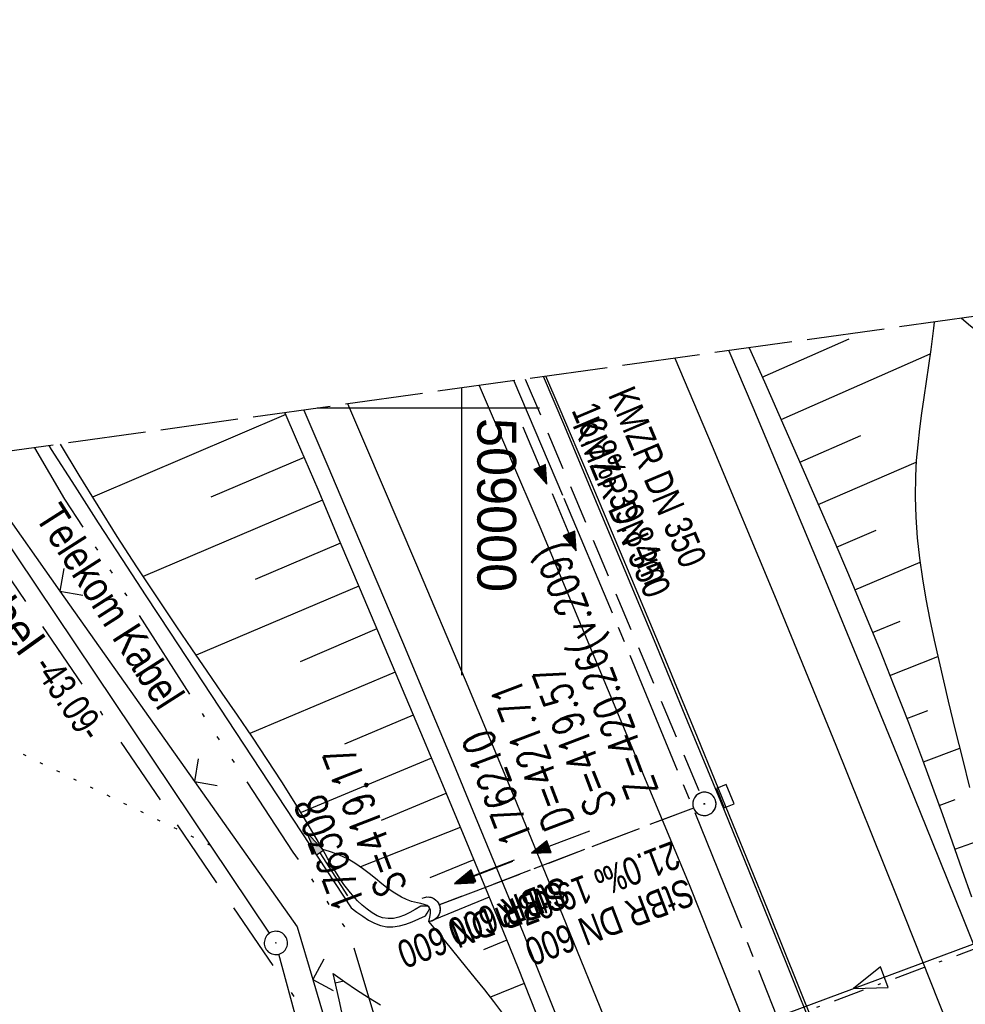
# Model space of a CAD drawing. Extents: x 508886 to 509272, y 449452 to 450225.
# Tile 40 of 45: x 508972 to 509032, y 450162 to 450225. Entities that reach past the tile are written whole.
import ezdxf
from ezdxf.enums import TextEntityAlignment as Align

# ---------------------------------------------------------------- set-up
doc = ezdxf.new("R2010")
doc.units = 0
doc.header["$LTSCALE"] = 10
doc.header["$MEASUREMENT"] = 0
for name, pattern in [('ACAD_ISO14W100', [25.5, 12, -3, 0.5, -3, 0.5, -3, 0.5, -3]), ('ACAD_ISO16W100', [73, 15, -6.5, 15, -6.5, 15, -7, 1, -7]), ('ACHSE', [5.5, 4, -0.5, 0.5, -0.5]), ('AUSGEZOGEN', [0]), ('LT00', [0]), ('LT08', [0.42, 0.2, -0.1, 0.02, -0.1]), ('LT12', [0.4, 0.3, -0.1]), ('LT14', [0.6, 0.5, -0.1]), ('PUNKTX2_STR', [0.6, 0.1, -0.5]), ('STRICHLINIE2', [0.375, 0.25, -0.125])]:
    doc.linetypes.add(name, pattern=pattern)
doc.layers.get('0').update_dxf_attribs({"linetype": 'LT00'})
for name, color, linetype in [('--EK_FBR', 250, 'LT00'), ('--EK_Halt-Pfeil', 4, 'LT00'), ('--EK_Haltung', 7, 'STRICHLINIE2'), ('--EK_Haltung-Text', 140, 'LT00'), ('--EK_Schacht-Text', 5, 'LT00'), ('--EL_DFK_AB_L', 21, 'LT00'), ('--EL_DFK_AB_P', 7, 'LT00'), ('--EL_Halt-Pfeil', 4, 'LT00'), ('--EL_Haltung', 182, 'STRICHLINIE2'), ('--EL_Haltung-Text', 182, 'LT00'), ('-AX-093', 35, 'ACHSE'), ('ABSTAND', 8, 'LT00'), ('ABWASSERLTG', 24, 'LT00'), ('ABWASSERLTG_FLIEßPF', 26, 'Continuous'), ('BAB-KABEL', 220, 'ACAD_ISO16W100'), ('BAB-KABEL_TEXT', 221, 'Continuous'), ('DFK_AB_L', 21, 'LT00'), ('DFK_AB_P', 7, 'LT00'), ('DFK_NUTZUNGSGRENZE', 70, 'PUNKTX2_STR'), ('DL', 182, 'LT12'), ('DL_PFEIL', 201, 'LT00'), ('DL_TEXT', 182, 'LT00'), ('PFEIL', 140, 'AUSGEZOGEN'), ('STROM_UNTER', 80, 'LT08'), ('TELEKOM', 210, 'ACAD_ISO14W100'), ('TELEKOM_TEXT', 210, 'Continuous'), ('V122_AFBR_BAB', 250, 'LT00'), ('V122_BOESCH', 250, 'LT00'), ('V122_BOSCHUNG', 250, 'LT00'), ('V122_GRABEN', 250, 'LT00'), ('V122_H_BORD', 8, 'LT00'), ('V122_KA_PRUF', 182, 'LT00'), ('V122_LD_MARK', 250, 'LT00'), ('V122_RASTER', 250, 'LT00'), ('V122_SINKK', 182, 'LT00'), ('V122_UK_DURCH', 182, 'LT00'), ('V122_ZAUN', 40, 'LT00'), ('V123_AFBR_BAB', 250, 'LT00'), ('V123_BOESCH', 250, 'LT00'), ('V123_BOSCHUNG', 250, 'LT00'), ('V123_GRABEN', 250, 'LT00'), ('V123_H_BORD', 8, 'LT00'), ('V123_KA_PRUF', 182, 'LT00'), ('V123_LD_MARK', 250, 'LT00'), ('V123_RASTER', 250, 'LT00'), ('V123_SINKK', 182, 'LT00'), ('V123_UK_DURCH', 182, 'LT00'), ('V123_ZAUN', 40, 'LT00')]:
    doc.layers.add(name, color=color, linetype=linetype)
doc.layers.add('-BLATT_123-RAND', color=7, linetype='LT14', plot=False)
doc.styles.add('Beschrift', font='ARIAL.TTF')
doc.styles.add('Haltungsbeschriftung', font='ARIAL.TTF', dxfattribs={"width": 0.75})
doc.styles.add('schachtbeschriftung', font='romans.shx', dxfattribs={"width": 0.75, "height": 2})
doc.styles.get("Standard").update_dxf_attribs({"font": 'ARIAL.TTF'})
doc.styles.add('Versorgungsltg', font='ARIAL.TTF', dxfattribs={"width": 0.8, "height": 2})

# ---------------------------------------------------------------- blocks, each defined once
blk = doc.blocks.new('SYMB0003')
at = {"color": 0, "linetype": 'ByBlock'}
for p, q in [((-0.015712, 0), (0.010166, 0.012015)), ((0, -0.021257), (-0.015712, 0)), ((0.010166, 0.012015), (0, -0.021257))]:
    blk.add_line(p, q, dxfattribs=at)
for points in [[(-0.031395, 0.499013), (-0.093691, 0.491144), (-0.154509, 0.475528), (-0.21289, 0.452414), (-0.267913, 0.422164), (-0.318712, 0.385257), (-0.364484, 0.342274), (-0.404509, 0.293893), (-0.438154, 0.240877), (-0.464888, 0.184062), (-0.484292, 0.124345), (-0.496058, 0.062667), (-0.5, 0)], [(0.5, 0), (0.496057, 0.062667), (0.484292, 0.124345), (0.464888, 0.184062), (0.438153, 0.240877), (0.404509, 0.293893), (0.364484, 0.342274), (0.318712, 0.385257), (0.267913, 0.422164), (0.21289, 0.452414), (0.154509, 0.475528), (0.093691, 0.491144), (0.031395, 0.499013), (-0.031395, 0.499013)], [(-0.5, 0), (-0.496058, -0.062667), (-0.484292, -0.124345), (-0.464888, -0.184062), (-0.438154, -0.240877), (-0.404509, -0.293893), (-0.364485, -0.342274), (-0.318712, -0.385257), (-0.267914, -0.422164), (-0.21289, -0.452414), (-0.154509, -0.475529), (-0.093691, -0.491144), (-0.031395, -0.499014), (0.031395, -0.499014)], [(0.031395, -0.499014), (0.093691, -0.491144), (0.154509, -0.475529), (0.21289, -0.452414), (0.267914, -0.422164), (0.318712, -0.385257), (0.364485, -0.342274), (0.404509, -0.293893), (0.438154, -0.240877), (0.464889, -0.184062), (0.484292, -0.124345), (0.496058, -0.062667), (0.5, 0)]]:
    blk.add_lwpolyline(points, dxfattribs=at)
blk = doc.blocks.new('SYMB0024')
at = {"color": 0, "linetype": 'ByBlock'}
for p, q in [((-0.5, 0.5), (0, 0)), ((0, 0), (0.5, 0.5))]:
    blk.add_line(p, q, dxfattribs=at)
blk = doc.blocks.new('Pfreil3')
at = {"layer": 'PFEIL'}
blk.add_hatch(color=256, dxfattribs=at).paths.add_polyline_path([(-1.549, 0.273), (-1.549, -0.273), (0, 0)])
for p, q in [((-1.549, 0), (-4.831, 0)), ((-1.549, -0.273), (-1.549, 0.273)), ((-1.549, 0.273), (0, 0)), ((0, 0), (-1.549, -0.273))]:
    blk.add_line(p, q, dxfattribs=at)
blk = doc.blocks.new('SYMB0652')
at = {"color": 0, "linetype": 'ByBlock'}
blk.add_lwpolyline([(-0.15, -0.075), (0.15, -0.075), (0.15, 0.075), (-0.15, 0.075), (-0.15, -0.075)], dxfattribs=at)
blk = doc.blocks.new('SYMB1107')
at = {"color": 0, "linetype": 'ByBlock'}
for points in [[(-0.2, 0), (-0.196157, 0.039018), (-0.184776, 0.076537), (-0.166294, 0.111114), (-0.141421, 0.141421), (-0.111114, 0.166294), (-0.076537, 0.184776), (-0.039018, 0.196157), (0, 0.2)], [(0, 0.2), (0.039018, 0.196157), (0.076537, 0.184776), (0.111114, 0.166294), (0.141421, 0.141421), (0.166294, 0.111114), (0.184776, 0.076537), (0.196157, 0.039018), (0.2, 0)]]:
    blk.add_lwpolyline(points, dxfattribs=at)
blk = doc.blocks.new('SYMB0070')
at = {"color": 0, "linetype": 'ByBlock'}
for p, q in [((-0.5, 0), (0.2, 0)), ((0.5, 0), (0.2, 0.1)), ((0.2, 0.1), (0.2, 0)), ((0.468, 0), (0.21, 0.086)), ((0.21, 0.086), (0.21, -0.086)), ((0.21, -0.086), (0.468, 0)), ((0.22, -0.072), (0.437, 0)), ((0.23, -0.058), (0.405, 0)), ((0.24, -0.045), (0.374, 0)), ((0.342, 0), (0.25, 0.031)), ((0.25, 0.031), (0.25, -0.031)), ((0.25, -0.031), (0.342, 0)), ((0.26, -0.017), (0.31, 0)), ((0.27, -0.003), (0.279, 0))]:
    blk.add_line(p, q, dxfattribs=at)
for points in [[(0.2, 0), (0.2, -0.1), (0.5, 0)], [(0.437, 0), (0.22, 0.072), (0.22, -0.072)], [(0.405, 0), (0.23, 0.058), (0.23, -0.058)], [(0.374, 0), (0.24, 0.045), (0.24, -0.045)], [(0.31, 0), (0.26, 0.017), (0.26, -0.017)], [(0.279, 0), (0.27, 0.003), (0.27, -0.003)]]:
    blk.add_lwpolyline(points, dxfattribs=at)
blk = doc.blocks.new('ABWASSER-FLIEßPF')
at = {"layer": 'ABWASSERLTG_FLIEßPF'}
for p, q in [((0, 0), (-2.109, 0.703)), ((-2.109, 0.703), (-2.109, -0.703)), ((-2.109, -0.703), (0, 0))]:
    blk.add_line(p, q, dxfattribs=at)

msp = doc.modelspace()

# ---------------------------------------------------------------- linework, layer by layer
at = {"layer": '--EK_FBR'}
for points in [[(509017.195, 450203.701), (509018.734, 450200.061), (509021.078, 450194.479), (509023.405, 450188.891), (509025.716, 450183.296), (509028.009, 450177.693), (509030.283, 450172.083), (509032.247, 450167.191), (509034.196, 450162.292), (509036.127, 450157.387), (509038.041, 450152.475), (509039.936, 450147.556), (509041.812, 450142.629), (509042.735, 450140.18)], [(509017.195, 450203.701), (509018.734, 450200.061), (509021.078, 450194.479), (509023.405, 450188.891), (509025.716, 450183.296), (509028.009, 450177.693), (509030.283, 450172.083), (509032.247, 450167.191), (509034.196, 450162.292)], [(508989.838, 450199.88), (508991.381, 450196.267), (508992.993, 450192.476), (508994.599, 450188.682), (508996.176, 450184.945), (508997.748, 450181.205), (508999.313, 450177.463), (509000.867, 450173.716), (509002.41, 450169.965), (509003.939, 450166.208), (509005.298, 450162.831), (509006.647, 450159.449), (509007.986, 450156.064), (509009.319, 450152.677), (509010.648, 450149.287), (509011.973, 450145.897), (509013.299, 450142.506), (509014.536, 450139.345), (509015.772, 450136.184), (509017.006, 450133.022), (509018.236, 450129.858), (509018.735, 450128.568)], [(508989.838, 450199.88), (508991.381, 450196.267), (508992.993, 450192.476), (508994.599, 450188.682), (508996.176, 450184.945), (508997.748, 450181.205), (508999.313, 450177.463), (509000.867, 450173.716), (509002.41, 450169.965), (509003.939, 450166.208), (509005.298, 450162.831), (509006.647, 450159.449)]]:
    msp.add_lwpolyline(points, dxfattribs=at)
at = {"layer": '--EK_FBR', "color": 2}
for points in [[(509032.393, 450135.176), (509031.238, 450138.237), (509028.416, 450145.617), (509025.555, 450152.982), (509022.655, 450160.331), (509019.717, 450167.666), (509017.455, 450173.241), (509015.172, 450178.808), (509012.87, 450184.368), (509010.551, 450189.92), (509008.216, 450195.465), (509006.264, 450200.067), (509005.415, 450202.056)], [(509047.816, 450092.525), (509046.389, 450096.648), (509044.947, 450100.767), (509043.491, 450104.88), (509042.023, 450108.989), (509040.543, 450113.094), (509039.054, 450117.196), (509037.125, 450122.466), (509035.18, 450127.729), (509033.219, 450132.987), (509031.238, 450138.237), (509028.416, 450145.617), (509025.555, 450152.982), (509022.655, 450160.331), (509019.717, 450167.666), (509017.455, 450173.241), (509015.172, 450178.808), (509012.87, 450184.368), (509010.551, 450189.92), (509008.216, 450195.465), (509006.264, 450200.067), (509005.415, 450202.056)], [(509001.108, 450201.454), (509005.021, 450192.355), (509014.641, 450169.336), (509023.839, 450146.175), (509028.674, 450133.377)], [(509001.108, 450201.454), (509005.021, 450192.355), (509014.641, 450169.336), (509023.839, 450146.175), (509032.449, 450123.387), (509041.17, 450099.528), (509049.071, 450076.517), (509056.657, 450053.157), (509058.35, 450047.721), (509061.128, 450038.521), (509064.175, 450028.141), (509069.856, 450008.284), (509076.49, 449984.147), (509082.45, 449960.868), (509088.103, 449936.685)]]:
    msp.add_lwpolyline(points, dxfattribs=at)
at = {"layer": '--EK_Haltung'}
for p, q in [((509004.084, 450201.87), (509015.325, 450175.214)), ((509014.916, 450174.255), (508998.503, 450167.997))]:
    msp.add_line(p, q, dxfattribs=at)
at = {"layer": '--EL_DFK_AB_L'}
for p, q in [((508987.613, 450166.193), (508967.16, 450196.713)), ((508998.53, 450126.919), (508988.227, 450164.845))]:
    msp.add_line(p, q, dxfattribs=at)
at = {"layer": '--EL_Haltung'}
for p, q in [((509004.084, 450201.87), (509015.325, 450175.214)), ((509014.916, 450174.255), (508998.503, 450167.997))]:
    msp.add_line(p, q, dxfattribs=at)
at = {"layer": '-AX-093', "ltscale": 0.2}
msp.add_lwpolyline([(509003.349, 450201.767), (509006.577, 450194.199), (509010.816, 450184.094), (509014.992, 450173.963), (509019.104, 450163.805), (509023.148, 450153.621), (509027.124, 450143.409), (509031.029, 450133.171), (509034.384, 450124.192), (509038.15, 450113.901), (509041.841, 450103.584), (509045.456, 450093.239)], dxfattribs=at)
at = {"layer": '-BLATT_123-RAND'}
msp.add_lwpolyline([(508885.554, 450185.316), (508987.91, 449452.429), (509272.152, 449492.127), (509169.795, 450225.014), (508885.554, 450185.316)], dxfattribs=at)
at = {"layer": 'ABWASSERLTG', "flags": 128}
msp.add_lwpolyline([(509055.17, 450204.851), (509045.348, 450170.112), (508999.984, 450153.243), (508999.414, 450147.176)], dxfattribs=at)
at = {"layer": 'BAB-KABEL', "ltscale": 0.03, "flags": 128}
msp.add_lwpolyline([(508965.574, 450196.492), (508968.169, 450193.064), (508993.103, 450156.356), (508997.122, 450135.56), (509002.82, 450109.823), (509012.651, 450072.792), (509017.448, 450054.582), (509021.524, 450039.027), (509022.249, 450035.305), (509025.668, 450025.461), (509039.275, 449995.736), (509060.83, 449981.06), (509071.352, 449941.869), (509079.367, 449903.882), (509086.811, 449866.639), (509093.494, 449826.15), (509098.832, 449789.477), (509101.313, 449770.556), (509103.601, 449753.401), (509104.746, 449737.963), (509105.126, 449731.101), (509107.052, 449705.627), (509108.315, 449670.898), (509109.196, 449644.46), (509091.88, 449639.282), (509094.025, 449616.625), (509109.573, 449611.952), (509109.313, 449593.194), (509108.934, 449567.252), (509108.555, 449549.914), (509107.923, 449539.685), (509107.542, 449523.737), (509106.023, 449504.505), (509103.027, 449469.794), (509102.872, 449468.485)], dxfattribs=at)
at = {"layer": 'DFK_AB_L'}
for p, q in [((508987.613, 450166.193), (508967.16, 450196.713)), ((508998.53, 450126.919), (508988.227, 450164.845))]:
    msp.add_line(p, q, dxfattribs=at)
at = {"layer": 'DFK_NUTZUNGSGRENZE', "ltscale": 0.2}
msp.add_line((508983.83, 450171.839), (508940.34, 450192.967), dxfattribs=at)
at = {"layer": 'DL'}
msp.add_line((509014.916, 450174.255), (508998.503, 450167.997), dxfattribs=at)
at = {"layer": 'STROM_UNTER', "flags": 128}
msp.add_lwpolyline([(509006.305, 450081.848), (509002.476, 450102.658), (508999.316, 450124.183), (508999.57, 450136.975), (508999.904, 450147.325), (509000.414, 450152.193), (509001.916, 450153.673), (509043.943, 450169.247), (509046.548, 450169.174), (509046.172, 450171.282), (509055.735, 450203.704)], dxfattribs=at)
at = {"layer": 'TELEKOM', "ltscale": 0.05, "flags": 128}
msp.add_lwpolyline([(508972.483, 450197.457), (508974.434, 450194.146), (508983.614, 450179.815), (508989.132, 450171.411), (508992.799, 450166.088), (508998.921, 450145.635), (509003.032, 450130.32), (509008.099, 450110.843), (509012.819, 450091.254), (509017.015, 450071.933), (509011.279, 450070.833), (509010.297, 450075.573), (509002.936, 450075.082), (508992.003, 450075.648)], dxfattribs=at)
at = {"layer": 'V122_AFBR_BAB'}
for points in [[(509017.195, 450203.701), (509018.734, 450200.061), (509021.078, 450194.479), (509023.405, 450188.891), (509025.716, 450183.296), (509028.009, 450177.693), (509030.283, 450172.083), (509032.247, 450167.191), (509034.196, 450162.292), (509036.127, 450157.387), (509038.041, 450152.475), (509039.936, 450147.556), (509041.812, 450142.629), (509042.735, 450140.18)], [(508989.838, 450199.88), (508991.381, 450196.267), (508992.993, 450192.476), (508994.599, 450188.682), (508996.176, 450184.945), (508997.748, 450181.205), (508999.313, 450177.463), (509000.867, 450173.716), (509002.41, 450169.965), (509003.939, 450166.208), (509005.298, 450162.831), (509006.647, 450159.449), (509007.986, 450156.064), (509009.319, 450152.677), (509010.648, 450149.287), (509011.973, 450145.897), (509013.299, 450142.506), (509014.536, 450139.345), (509015.772, 450136.184), (509017.006, 450133.022), (509018.236, 450129.858), (509018.735, 450128.568)]]:
    msp.add_lwpolyline(points, dxfattribs=at)
at = {"layer": 'V122_AFBR_BAB', "color": 0}
for points in [[(509032.393, 450135.176), (509031.238, 450138.237), (509028.416, 450145.617), (509025.555, 450152.982), (509022.655, 450160.331), (509019.717, 450167.666), (509017.455, 450173.241), (509015.172, 450178.808), (509012.87, 450184.368), (509010.551, 450189.92), (509008.216, 450195.465), (509006.264, 450200.067), (509005.415, 450202.056)], [(509001.108, 450201.454), (509005.021, 450192.355), (509014.641, 450169.336), (509023.839, 450146.175), (509028.674, 450133.377)]]:
    msp.add_lwpolyline(points, dxfattribs=at)
at = {"layer": 'V122_BOESCH'}
for points in [[(509030.409, 450205.547), (509030.369, 450205.158), (509030.195, 450203.77), (509030.05, 450202.741), (509029.897, 450201.717), (509029.744, 450200.696), (509029.596, 450199.677), (509029.462, 450198.661), (509029.346, 450197.646), (509029.257, 450196.631), (509029.2, 450195.615), (509029.182, 450194.298), (509029.225, 450192.979), (509029.321, 450191.659), (509029.465, 450190.339), (509029.651, 450189.019), (509029.874, 450187.7), (509030.126, 450186.382), (509030.403, 450185.066), (509030.697, 450183.752), (509031.004, 450182.441), (509031.317, 450181.134), (509031.767, 450179.271), (509032.222, 450177.417), (509032.686, 450175.57)], [(509032.158, 450205.791), (509032.736, 450205.307), (509033.481, 450204.717), (509034.244, 450204.158), (509035.029, 450203.635), (509035.843, 450203.157), (509036.45, 450202.841), (509037.069, 450202.543), (509037.694, 450202.253)], [(509018.507, 450203.884), (509019.479, 450201.687), (509020.787, 450198.723), (509021.822, 450196.369), (509022.852, 450194.012), (509023.874, 450191.652), (509024.884, 450189.287), (509025.88, 450186.917), (509026.859, 450184.539), (509027.818, 450182.154), (509028.753, 450179.759), (509029.663, 450177.354), (509030.309, 450175.597), (509030.943, 450173.835), (509031.57, 450172.071), (509032.193, 450170.306), (509032.818, 450168.541)], [(508988.615, 450199.71), (508989.347, 450198.002), (508990.721, 450194.778), (508992.092, 450191.553), (508993.46, 450188.326), (508994.814, 450185.127), (508996.166, 450181.927), (508997.514, 450178.725), (508998.855, 450175.521), (509000.19, 450172.314), (509001.517, 450169.104), (509002.833, 450165.889), (509003.622, 450163.945), (509004.406, 450161.998), (509005.181, 450160.048), (509005.946, 450158.094), (509006.825, 450155.808), (509007.691, 450153.517), (509008.546, 450151.223), (509009.396, 450148.925), (509010.242, 450146.627)], [(508997.872, 450166.954), (508997.939, 450167.22), (508997.982, 450167.471), (508997.979, 450167.69), (508997.907, 450167.864), (508997.771, 450167.972), (508997.582, 450168.045), (508997.364, 450168.098), (508997.139, 450168.144), (508996.771, 450168.241), (508996.438, 450168.364), (508996.126, 450168.511), (508995.691, 450168.766), (508995.269, 450169.059), (508994.856, 450169.378), (508994.446, 450169.711), (508994.033, 450170.046), (508993.614, 450170.369), (508993.182, 450170.67), (508992.732, 450170.935), (508992.325, 450171.13), (508991.905, 450171.298), (508991.476, 450171.447), (508991.043, 450171.588)], [(509009.088, 450146.946), (509008.781, 450147.585), (509008.479, 450148.227), (509008.189, 450148.875), (509007.82, 450149.766), (509007.475, 450150.669), (509007.147, 450151.58), (509006.828, 450152.494), (509006.51, 450153.408), (509006.186, 450154.318), (509005.848, 450155.221), (509005.489, 450156.113), (509005.1, 450156.99), (509004.674, 450157.848), (509004.214, 450158.671), (509003.718, 450159.474), (509003.189, 450160.261), (509002.636, 450161.033), (509002.062, 450161.793), (509001.475, 450162.544), (509000.88, 450163.287), (508999.881, 450164.517), (508998.877, 450165.738), (508997.872, 450166.954)], [(508992.467, 450160.206), (508992.095, 450161.9), (508991.726, 450163.595)], [(508991.726, 450163.595), (508992.474, 450163.073), (508993.226, 450162.559), (508993.988, 450162.06), (508994.764, 450161.585)]]:
    msp.add_lwpolyline(points, dxfattribs=at)
at = {"layer": 'V122_BOSCHUNG'}
for p, q in [((509019.338, 450202.006), (509024.942, 450204.474)), ((509020.55, 450199.261), (509030.157, 450203.494)), ((508988.662, 450199.602), (508976.23, 450194.279)), ((509021.753, 450196.526), (509025.696, 450198.25)), ((508989.846, 450196.832), (508983.842, 450194.275)), ((509022.948, 450193.791), (509029.25, 450196.525)), ((508991.022, 450194.072), (508979.492, 450189.161)), ((509024.13, 450191.055), (509026.672, 450192.138)), ((508992.195, 450191.311), (508986.688, 450188.965)), ((509025.298, 450188.306), (509029.499, 450190.076)), ((508993.366, 450188.549), (508982.902, 450184.092)), ((509026.444, 450185.552), (509028.223, 450186.284)), ((508994.535, 450185.786), (508989.586, 450183.678)), ((509027.564, 450182.789), (509030.636, 450184.019)), ((508995.708, 450183.011), (508986.354, 450179.054)), ((508996.879, 450180.235), (508992.456, 450178.377)), ((509028.652, 450180.02), (509029.995, 450180.535)), ((509029.71, 450177.229), (509032.053, 450178.101)), ((508998.045, 450177.458), (508989.65, 450173.956)), ((508998.981, 450175.191), (508994.8, 450173.461)), ((509030.732, 450174.423), (509031.762, 450174.793)), ((508999.888, 450173.001), (508993.475, 450170.468)), ((509031.735, 450171.603), (509033.565, 450172.249)), ((509000.779, 450170.927), (508997.932, 450169.77)), ((509001.755, 450168.524), (508997.888, 450166.935)), ((509002.894, 450165.74), (509001.386, 450165.129)), ((508991.855, 450162.999), (508992.406, 450163.12)), ((509004.024, 450162.95), (509001.841, 450162.078))]:
    msp.add_line(p, q, dxfattribs=at)
at = {"layer": 'V122_GRABEN'}
for points in [[(508973.415, 450197.587), (508973.567, 450197.348), (508975.079, 450194.979), (508976.6, 450192.619), (508978.128, 450190.267), (508979.66, 450187.92), (508981.194, 450185.575), (508992.875, 450167.833), (508993.249, 450167.552), (508993.624, 450167.284), (508994.002, 450167.043), (508994.384, 450166.842), (508994.773, 450166.695), (508995.168, 450166.614), (508995.569, 450166.609), (508995.978, 450166.67), (508996.392, 450166.783), (508996.81, 450166.936), (508997.231, 450167.116), (508997.654, 450167.309)], [(508997.357, 450167.936), (508997.005, 450167.725), (508996.653, 450167.527), (508996.301, 450167.356), (508995.95, 450167.224), (508995.6, 450167.145), (508995.252, 450167.131), (508994.903, 450167.193), (508994.558, 450167.323), (508994.222, 450167.509), (508993.897, 450167.739), (508993.586, 450168.001), (508993.293, 450168.283), (508992.825, 450168.8), (508992.41, 450169.336), (508992.036, 450169.887), (508991.691, 450170.449), (508991.364, 450171.017), (508991.043, 450171.588), (508990.196, 450173.05), (508989.315, 450174.501), (508988.405, 450175.944), (508987.471, 450177.379), (508986.519, 450178.809), (508985.553, 450180.234), (508984.579, 450181.656), (508983.601, 450183.076), (508982.625, 450184.497), (508981.655, 450185.918), (508980.357, 450187.85), (508979.081, 450189.791), (508977.824, 450191.741), (508976.587, 450193.704), (508975.368, 450195.682), (508974.168, 450197.679), (508974.161, 450197.691)], [(508997.654, 450167.309), (508997.77, 450167.477), (508997.865, 450167.633), (508997.917, 450167.766), (508997.907, 450167.864), (508997.792, 450167.926), (508997.595, 450167.943), (508997.357, 450167.936)]]:
    msp.add_lwpolyline(points, dxfattribs=at)
at = {"layer": 'V122_H_BORD'}
msp.add_lwpolyline([(509032.258, 450135.111), (509031.08, 450138.24), (509029.083, 450143.47), (509027.062, 450148.69), (509025.02, 450153.903), (509022.958, 450159.107), (509020.877, 450164.305), (509018.779, 450169.495), (509016.665, 450174.679), (509014.537, 450179.857), (509012.395, 450185.03), (509010.241, 450190.198), (509008.078, 450195.362), (509006.622, 450198.823), (509005.264, 450202.035)], dxfattribs=at)
at = {"layer": 'V122_LD_MARK'}
for points in [[(509013.715, 450203.215), (509016.112, 450197.563), (509020.123, 450187.947), (509024.076, 450178.308), (509027.971, 450168.645), (509031.808, 450158.959), (509035.585, 450149.249), (509039.302, 450139.516), (509039.618, 450138.672)], [(509021.299, 450129.808), (509018.683, 450136.661), (509015.698, 450144.354), (509012.674, 450152.031), (509009.611, 450159.693), (509006.51, 450167.339), (509003.392, 450174.922), (509000.238, 450182.49), (508997.049, 450190.043), (508993.827, 450197.582), (508992.662, 450200.275)]]:
    msp.add_lwpolyline(points, dxfattribs=at)
at = {"layer": 'V122_RASTER'}
msp.add_line((509004.998, 450200), (508994.998, 450200), dxfattribs=at)
at = {"layer": 'V122_ZAUN'}
for p, q in [((508968.039, 450196.836), (508974.13, 450188.214)), ((508974.13, 450188.214), (508982.785, 450175.962)), ((508990.408, 450163.21), (508994.693, 450148.835))]:
    msp.add_line(p, q, dxfattribs=at)
msp.add_lwpolyline([(508982.785, 450175.962), (508989.397, 450166.602), (508990.408, 450163.21)], dxfattribs=at)
at = {"layer": 'V123_AFBR_BAB'}
for points in [[(509017.195, 450203.701), (509018.734, 450200.061), (509021.078, 450194.479), (509023.405, 450188.891), (509025.716, 450183.296), (509028.009, 450177.693), (509030.283, 450172.083), (509032.247, 450167.191), (509034.196, 450162.292)], [(508989.838, 450199.88), (508991.381, 450196.267), (508992.993, 450192.476), (508994.599, 450188.682), (508996.176, 450184.945), (508997.748, 450181.205), (508999.313, 450177.463), (509000.867, 450173.716), (509002.41, 450169.965), (509003.939, 450166.208), (509005.298, 450162.831), (509006.647, 450159.449)]]:
    msp.add_lwpolyline(points, dxfattribs=at)
at = {"layer": 'V123_AFBR_BAB', "color": 0}
for points in [[(509047.816, 450092.525), (509046.389, 450096.648), (509044.947, 450100.767), (509043.491, 450104.88), (509042.023, 450108.989), (509040.543, 450113.094), (509039.054, 450117.196), (509037.125, 450122.466), (509035.18, 450127.729), (509033.219, 450132.987), (509031.238, 450138.237), (509028.416, 450145.617), (509025.555, 450152.982), (509022.655, 450160.331), (509019.717, 450167.666), (509017.455, 450173.241), (509015.172, 450178.808), (509012.87, 450184.368), (509010.551, 450189.92), (509008.216, 450195.465), (509006.264, 450200.067), (509005.415, 450202.056)], [(509001.108, 450201.454), (509005.021, 450192.355), (509014.641, 450169.336), (509023.839, 450146.175), (509032.449, 450123.387), (509041.17, 450099.528), (509049.071, 450076.517), (509056.657, 450053.157), (509058.35, 450047.721), (509061.128, 450038.521), (509064.175, 450028.141), (509069.856, 450008.284), (509076.49, 449984.147), (509082.45, 449960.868), (509088.103, 449936.685)]]:
    msp.add_lwpolyline(points, dxfattribs=at)
at = {"layer": 'V123_BOESCH'}
for points in [[(509030.409, 450205.547), (509030.369, 450205.158), (509030.195, 450203.77), (509030.05, 450202.741), (509029.897, 450201.717), (509029.744, 450200.696), (509029.596, 450199.677), (509029.462, 450198.661), (509029.346, 450197.646), (509029.257, 450196.63), (509029.2, 450195.615), (509029.182, 450194.298), (509029.225, 450192.979), (509029.321, 450191.659), (509029.465, 450190.339), (509029.651, 450189.019), (509029.874, 450187.7), (509030.126, 450186.382), (509030.403, 450185.066), (509030.697, 450183.752), (509031.004, 450182.441), (509031.317, 450181.134), (509031.767, 450179.271), (509032.222, 450177.417), (509032.686, 450175.57)], [(509032.158, 450205.791), (509032.736, 450205.307), (509033.481, 450204.717), (509034.244, 450204.158), (509035.029, 450203.635), (509035.843, 450203.157), (509036.45, 450202.841), (509037.069, 450202.543), (509037.694, 450202.253)], [(509018.507, 450203.884), (509019.479, 450201.687), (509020.787, 450198.723), (509021.822, 450196.369), (509022.852, 450194.012), (509023.874, 450191.652), (509024.884, 450189.287), (509025.88, 450186.917), (509026.859, 450184.539), (509027.818, 450182.154), (509028.753, 450179.759), (509029.663, 450177.354), (509030.309, 450175.597), (509030.943, 450173.835), (509031.57, 450172.071), (509032.193, 450170.306), (509032.818, 450168.541)], [(508988.615, 450199.71), (508989.347, 450198.002), (508990.721, 450194.778), (508992.092, 450191.553), (508993.46, 450188.326), (508994.814, 450185.127), (508996.166, 450181.927), (508997.513, 450178.725), (508998.855, 450175.521), (509000.19, 450172.314), (509001.517, 450169.104), (509002.833, 450165.889), (509003.622, 450163.945), (509004.406, 450161.998), (509005.181, 450160.048), (509005.946, 450158.094), (509006.825, 450155.808), (509007.691, 450153.517), (509008.546, 450151.223), (509009.396, 450148.925), (509010.242, 450146.627)], [(508997.872, 450166.954), (508997.939, 450167.22), (508997.982, 450167.471), (508997.979, 450167.69), (508997.907, 450167.864), (508997.771, 450167.972), (508997.582, 450168.045), (508997.364, 450168.098), (508997.139, 450168.144), (508996.771, 450168.241), (508996.438, 450168.364), (508996.126, 450168.511), (508995.691, 450168.766), (508995.269, 450169.059), (508994.856, 450169.378), (508994.446, 450169.711), (508994.033, 450170.046), (508993.614, 450170.369), (508993.182, 450170.67), (508992.732, 450170.935), (508992.325, 450171.13), (508991.905, 450171.298), (508991.476, 450171.447), (508991.043, 450171.588)], [(509009.088, 450146.946), (509008.781, 450147.585), (509008.479, 450148.227), (509008.189, 450148.875), (509007.82, 450149.766), (509007.475, 450150.669), (509007.147, 450151.58), (509006.828, 450152.494), (509006.51, 450153.408), (509006.186, 450154.318), (509005.848, 450155.221), (509005.489, 450156.113), (509005.1, 450156.99), (509004.674, 450157.848), (509004.214, 450158.671), (509003.718, 450159.474), (509003.189, 450160.261), (509002.636, 450161.033), (509002.062, 450161.793), (509001.475, 450162.544), (509000.88, 450163.287), (508999.881, 450164.517), (508998.877, 450165.738), (508997.872, 450166.954)], [(508992.467, 450160.206), (508992.095, 450161.9), (508991.726, 450163.595)], [(508991.726, 450163.595), (508992.474, 450163.073), (508993.226, 450162.559), (508993.988, 450162.06), (508994.764, 450161.585)]]:
    msp.add_lwpolyline(points, dxfattribs=at)
at = {"layer": 'V123_BOSCHUNG'}
for p, q in [((509019.338, 450202.006), (509024.942, 450204.474)), ((509020.55, 450199.261), (509030.157, 450203.494)), ((508988.662, 450199.602), (508976.23, 450194.28)), ((509021.753, 450196.526), (509025.696, 450198.25)), ((508989.846, 450196.832), (508983.842, 450194.275)), ((509022.948, 450193.791), (509029.25, 450196.525)), ((508991.022, 450194.072), (508979.492, 450189.161)), ((509024.13, 450191.055), (509026.672, 450192.138)), ((508992.195, 450191.311), (508986.688, 450188.965)), ((509025.298, 450188.306), (509029.499, 450190.076)), ((508993.366, 450188.549), (508982.902, 450184.092)), ((509026.444, 450185.552), (509028.223, 450186.284)), ((508994.535, 450185.786), (508989.586, 450183.678)), ((509027.564, 450182.789), (509030.636, 450184.019)), ((508995.708, 450183.011), (508986.354, 450179.054)), ((508996.879, 450180.235), (508992.456, 450178.377)), ((509028.652, 450180.02), (509029.995, 450180.535)), ((509029.71, 450177.229), (509032.053, 450178.101)), ((508998.045, 450177.458), (508989.65, 450173.956)), ((508998.981, 450175.191), (508994.8, 450173.461)), ((509030.732, 450174.423), (509031.762, 450174.793)), ((508999.888, 450173.001), (508993.475, 450170.468)), ((509031.735, 450171.603), (509033.565, 450172.249)), ((509000.779, 450170.927), (508997.932, 450169.77)), ((509001.755, 450168.524), (508997.888, 450166.935)), ((509002.894, 450165.74), (509001.386, 450165.129)), ((508991.855, 450162.999), (508992.406, 450163.12)), ((509004.024, 450162.95), (509001.841, 450162.078))]:
    msp.add_line(p, q, dxfattribs=at)
at = {"layer": 'V123_GRABEN'}
for points in [[(508973.415, 450197.587), (508973.567, 450197.348), (508975.079, 450194.979), (508976.6, 450192.619), (508978.128, 450190.267), (508979.66, 450187.92), (508981.194, 450185.575), (508992.875, 450167.833), (508993.249, 450167.552), (508993.624, 450167.284), (508994.002, 450167.043), (508994.384, 450166.842), (508994.773, 450166.695), (508995.168, 450166.614), (508995.569, 450166.609), (508995.978, 450166.67), (508996.392, 450166.783), (508996.81, 450166.937), (508997.231, 450167.116), (508997.654, 450167.309)], [(508997.357, 450167.936), (508997.005, 450167.725), (508996.653, 450167.527), (508996.301, 450167.356), (508995.95, 450167.224), (508995.6, 450167.145), (508995.252, 450167.131), (508994.903, 450167.193), (508994.558, 450167.323), (508994.222, 450167.509), (508993.897, 450167.739), (508993.586, 450168.001), (508993.293, 450168.283), (508992.825, 450168.8), (508992.41, 450169.336), (508992.036, 450169.887), (508991.691, 450170.449), (508991.364, 450171.017), (508991.043, 450171.588), (508990.196, 450173.05), (508989.315, 450174.501), (508988.405, 450175.944), (508987.471, 450177.379), (508986.519, 450178.809), (508985.553, 450180.234), (508984.579, 450181.656), (508983.601, 450183.076), (508982.625, 450184.497), (508981.655, 450185.918), (508980.357, 450187.85), (508979.081, 450189.791), (508977.824, 450191.741), (508976.587, 450193.704), (508975.368, 450195.682), (508974.168, 450197.679), (508974.161, 450197.691)], [(508997.654, 450167.309), (508997.77, 450167.477), (508997.865, 450167.633), (508997.917, 450167.766), (508997.907, 450167.864), (508997.792, 450167.926), (508997.595, 450167.943), (508997.357, 450167.936)]]:
    msp.add_lwpolyline(points, dxfattribs=at)
at = {"layer": 'V123_H_BORD'}
msp.add_lwpolyline([(509047.548, 450092.341), (509045.839, 450097.314), (509044.118, 450102.283), (509042.382, 450107.246), (509040.63, 450112.204), (509038.861, 450117.156), (509036.95, 450122.44), (509035.017, 450127.715), (509033.06, 450132.982), (509031.08, 450138.24), (509029.083, 450143.47), (509027.062, 450148.69), (509025.02, 450153.903), (509022.958, 450159.107), (509020.877, 450164.305), (509018.779, 450169.495), (509016.665, 450174.679), (509014.536, 450179.857), (509012.395, 450185.03), (509010.241, 450190.198), (509008.078, 450195.362), (509006.622, 450198.823), (509005.264, 450202.035)], dxfattribs=at)
at = {"layer": 'V123_LD_MARK'}
for points in [[(509013.715, 450203.215), (509016.112, 450197.563), (509020.123, 450187.947), (509024.076, 450178.308), (509027.971, 450168.645), (509031.808, 450158.959), (509035.585, 450149.249), (509039.302, 450139.516), (509042.959, 450129.761), (509046.554, 450119.984), (509049.621, 450111.49), (509052.64, 450102.979), (509055.612, 450094.452), (509058.535, 450085.909)], [(509035.69, 450090.172), (509032.968, 450097.959), (509030.199, 450105.731), (509027.385, 450113.488), (509024.527, 450121.228), (509021.626, 450128.952), (509018.683, 450136.661), (509015.698, 450144.354), (509012.674, 450152.031), (509009.611, 450159.693), (509006.51, 450167.339), (509003.392, 450174.922), (509000.238, 450182.49), (508997.049, 450190.043), (508993.827, 450197.582), (508992.662, 450200.275)]]:
    msp.add_lwpolyline(points, dxfattribs=at)
at = {"layer": 'V123_RASTER'}
for p, q in [((508999.999, 450182.8), (508999.999, 450201.3)), ((509000.692, 450200), (508990.692, 450200))]:
    msp.add_line(p, q, dxfattribs=at)
at = {"layer": 'V123_ZAUN'}
for p, q in [((508968.039, 450196.836), (508974.13, 450188.214)), ((508974.13, 450188.214), (508982.785, 450175.962)), ((508990.408, 450163.21), (508994.693, 450148.835))]:
    msp.add_line(p, q, dxfattribs=at)
msp.add_lwpolyline([(508982.785, 450175.962), (508989.397, 450166.602), (508990.408, 450163.21)], dxfattribs=at)

# ---------------------------------------------------------------- block references
at = {"layer": '--EK_Halt-Pfeil', "yscale": 4, "zscale": 4}
for p, xscale, rotation in [((509004.703, 450196.948), 4.000000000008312, 292.8653299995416), ((509006.353, 450172.06), 3.999999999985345, 200.8726800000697)]:
    msp.add_blockref('SYMB0070', p, dxfattribs=dict(at, xscale=xscale, rotation=rotation))
at = {"layer": '--EL_DFK_AB_P', "xscale": 1.500000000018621, "yscale": 1.5, "zscale": 1.5, "rotation": 264.7377099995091}
msp.add_blockref('SYMB0003', (508988.03, 450165.568), dxfattribs=at)
at = {"layer": '--EL_Halt-Pfeil', "yscale": 4, "zscale": 4}
for p, xscale, rotation in [((509006.587, 450192.665), 4.000000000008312, 292.8653299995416), ((509001.398, 450170.09), 3.999999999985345, 200.8726800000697)]:
    msp.add_blockref('SYMB0070', p, dxfattribs=dict(at, xscale=xscale, rotation=rotation))
at = {"layer": 'ABWASSERLTG_FLIEßPF', "rotation": 200.3980911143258}
msp.add_blockref('ABWASSER-FLIEßPF', (509025.219, 450162.627), dxfattribs=at)
at = {"layer": 'DFK_AB_P', "xscale": 1.500000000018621, "yscale": 1.5, "zscale": 1.5, "rotation": 264.7377099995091}
msp.add_blockref('SYMB0003', (508988.03, 450165.568), dxfattribs=at)
at = {"layer": 'DL_PFEIL', "xscale": 3.999999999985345, "yscale": 4, "zscale": 4, "rotation": 200.8726800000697}
msp.add_blockref('SYMB0070', (509001.502, 450170.183), dxfattribs=at)
at = {"layer": 'PFEIL', "rotation": 122.673562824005}
msp.add_blockref('Pfreil3', (508990.03, 450172.671), dxfattribs=at)
at = {"layer": 'V122_KA_PRUF', "xscale": 1.5, "yscale": 1.5, "zscale": 1.5, "rotation": 295.821}
msp.add_blockref('SYMB0003', (509015.617, 450174.524), dxfattribs=at)
at = {"layer": 'V122_SINKK', "xscale": 4.500000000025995, "yscale": 4.500000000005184, "zscale": 4.5, "rotation": 112.2951062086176}
msp.add_blockref('SYMB0652', (509016.955, 450175.013), dxfattribs=at)
at = {"layer": 'V122_UK_DURCH', "xscale": 4, "yscale": 4, "zscale": 4, "rotation": 295.821}
msp.add_blockref('SYMB1107', (508997.802, 450167.73), dxfattribs=at)
at = {"layer": 'V122_ZAUN', "xscale": 2.1, "yscale": 2.1, "zscale": 2.1}
for p, rotation in [((508974.13, 450188.214), 305.23906), ((508982.785, 450175.962), 305.23906), ((508990.408, 450163.21), 286.59785)]:
    msp.add_blockref('SYMB0024', p, dxfattribs=dict(at, rotation=rotation))
at = {"layer": 'V123_KA_PRUF', "xscale": 1.5, "yscale": 1.5, "zscale": 1.5, "rotation": 277.95061}
msp.add_blockref('SYMB0003', (509015.617, 450174.524), dxfattribs=at)
at = {"layer": 'V123_SINKK', "xscale": 4.499999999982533, "yscale": 4.500000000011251, "zscale": 4.5, "rotation": 112.2951250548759}
msp.add_blockref('SYMB0652', (509016.955, 450175.013), dxfattribs=at)
at = {"layer": 'V123_UK_DURCH', "xscale": 3.999999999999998, "yscale": 4, "zscale": 4, "rotation": 277.95061}
msp.add_blockref('SYMB1107', (508997.802, 450167.73), dxfattribs=at)
at = {"layer": 'V123_ZAUN', "xscale": 2.1, "yscale": 2.1, "zscale": 2.1}
for p, rotation in [((508974.13, 450188.214), 305.23664), ((508982.785, 450175.962), 305.23664), ((508990.408, 450163.21), 286.59999)]:
    msp.add_blockref('SYMB0024', p, dxfattribs=dict(at, rotation=rotation))

# ---------------------------------------------------------------- texts
at = {"layer": '--EK_Haltung-Text', "style": 'Haltungsbeschriftung', "width": 0.75}
for s, rotation, p in [('KMZR DN 350', -67.13467, (509009.396, 450200.866)), ('16.8‰ 39.84m', -67.13467, (509007.037, 450199.87)), ('21.0‰ 19.07m', -159.12732, (509013.571, 450172.158)), ('StBR DN 600', -159.12732, (509014.483, 450169.766))]:
    msp.add_text(s, height=1.8, rotation=rotation, dxfattribs=at).set_placement(p)
at = {"layer": '--EK_Schacht-Text', "style": 'schachtbeschriftung', "width": 0.75}
for s, rotation, p in [('Z=420.26(v.209)', -249.12733, (509012.652, 450175.342)), ('D=421.71', -249.12733, (509007.27, 450173.291)), ('S=419.57', -249.12733, (509009.961, 450174.316)), ('176210', -249.12733, (509004.579, 450172.265)), ('S=419.17', -249.11482, (508996.477, 450169.098)), ('176308', -249.11482, (508993.786, 450168.071))]:
    msp.add_text(s, height=2, rotation=rotation, dxfattribs=at).set_placement(p)
at = {"layer": '--EL_Haltung-Text', "style": 'Haltungsbeschriftung', "width": 0.75}
for s, rotation, p in [('KMZR DN 350', -67.13467, (509007.099, 450198.93)), ('StBR DN 600', -159.12732, (509006.261, 450169.599))]:
    msp.add_text(s, height=1.8, rotation=rotation, dxfattribs=at).set_placement(p)
at = {"layer": 'ABSTAND', "width": 0.75}
msp.add_text('-43.09-', height=1.8, rotation=-56.17268, dxfattribs=at).set_placement((508972.317, 450183.359))
at = {"layer": 'BAB-KABEL_TEXT', "insert": (508967.592, 450189.449), "char_height": 2, "attachment_point": 8, "rotation": 305.67668, "style": 'Beschrift'}
msp.add_mtext('BAB-Kabel', dxfattribs=at)
at = {"layer": 'DL_TEXT', "style": 'Haltungsbeschriftung', "width": 0.75}
msp.add_text('StBR 600', height=1.8, rotation=-159.12732, dxfattribs=at).set_placement((509006.487, 450169.877))
at = {"layer": 'TELEKOM_TEXT', "style": 'Versorgungsltg', "width": 0.8}
msp.add_text('Telekom Kabel', height=2, rotation=302.54625, dxfattribs=at).set_placement((508976.499, 450186.717), align=Align.CENTER)
at = {"layer": 'V123_RASTER', "width": 0.962}
msp.add_text(' 509000', height=2.5, rotation=-89.99899, dxfattribs=at).set_placement((509000.999, 450200.3))

doc.saveas('drawing.dxf')
